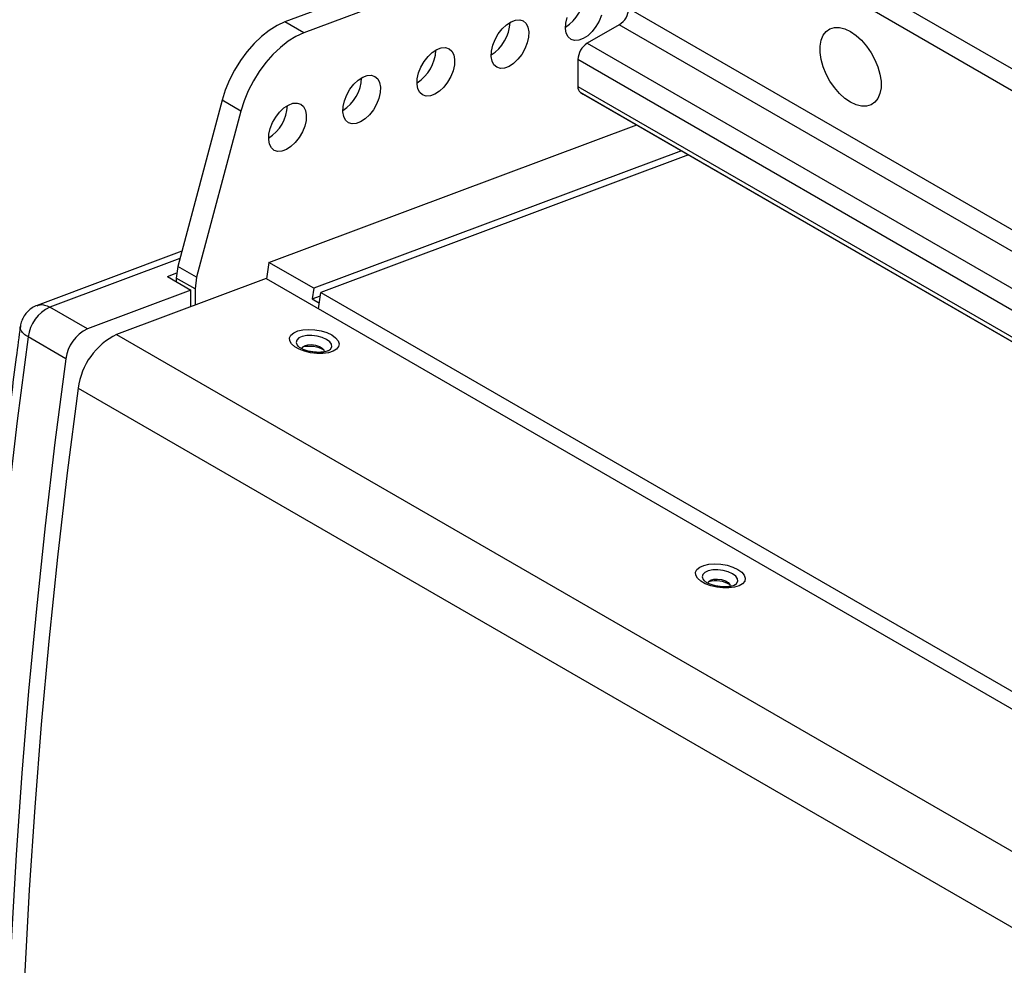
# Model space of a CAD drawing. Header units: millimetres. Extents: x 0 to 594, y 0 to 420.
# Tile 12 of 15: x 433 to 479, y 339 to 384. Entities that reach past the tile are written whole.
import ezdxf

# ---------------------------------------------------------------- set-up
doc = ezdxf.new("R2010")
doc.units = ezdxf.units.MM

msp = doc.modelspace()

# ---------------------------------------------------------------- linework, layer by layer
at = {"color": 7, "linetype": 'Continuous', "lineweight": 25}
for p, q in [((461.997466, 392.020152), (540.621405, 346.631519)), ((540.172392, 345.853806), (461.548453, 391.242439)), ((461.548453, 390.088166), (445.156989, 383.960857)), ((461.548453, 389.234055), (446.055015, 383.442438)), ((446.055015, 383.442438), (445.156989, 383.960857)), ((461.099441, 383.827882), (459.572797, 382.94657)), ((459.123784, 382.168857), (459.123784, 380.889186)), ((459.244571, 380.605097), (459.372988, 380.525764)), ((459.372988, 380.525764), (530.098233, 339.696949)), ((442.157766, 380.229312), (440.046715, 372.310491)), ((443.055792, 379.710893), (442.157766, 380.229312)), ((443.055792, 379.710893), (440.944741, 371.792072)), ((444.392279, 372.498891), (461.927255, 379.051218)), ((464.059886, 377.820076), (446.524911, 371.26775)), ((464.405805, 377.620381), (446.869447, 371.067538)), ((440.237907, 373.027675), (433.338998, 370.449747)), ((444.392279, 372.498891), (444.283422, 371.723146)), ((446.524911, 371.26775), (444.392279, 372.498891)), ((439.55312, 371.826827), (440.002432, 371.994722)), ((440.046715, 372.310491), (439.968796, 371.754873)), ((440.944741, 371.792072), (440.046715, 372.310491)), ((444.267507, 371.732333), (437.128802, 369.064801)), ((439.55312, 371.826827), (440.673856, 371.17984)), ((440.866822, 371.236454), (439.968796, 371.754873)), ((439.968796, 371.754873), (439.968813, 371.586852)), ((440.944741, 371.792072), (440.866822, 371.236454)), ((444.267507, 371.732333), (520.400356, 327.781775)), ((440.673856, 371.17984), (435.732263, 369.333306)), ((440.673856, 370.389487), (440.673856, 371.17984)), ((440.866822, 371.236454), (440.866901, 370.461623)), ((446.524911, 371.26775), (446.453178, 370.756563)), ((446.760761, 370.293009), (446.869447, 371.067538)), ((446.869447, 371.067538), (520.593792, 328.507379)), ((446.453178, 370.756563), (446.84643, 370.90351)), ((446.453178, 370.756563), (446.797885, 370.557568)), ((435.732263, 369.333306), (433.936212, 370.370144)), ((434.707348, 367.907197), (432.911297, 368.944036))]:
    msp.add_line(p, q, dxfattribs=at)
at = {"color": 8, "linetype": 'Continuous', "lineweight": 25}
for p, q in [((461.548453, 384.605595), (535.708272, 341.794043)), ((534.618036, 341.386501), (461.099441, 383.827882)), ((459.572797, 382.94657), (532.764784, 340.693735)), ((531.674548, 340.286193), (459.123784, 382.168857)), ((459.123784, 380.889186), (530.329082, 339.783243)), ((530.1037, 339.698993), (459.244571, 380.605097)), ((440.148264, 372.691413), (433.936212, 370.370144)), ((437.128802, 369.064801), (515.323946, 323.923705)), ((435.295582, 366.510915), (513.602153, 321.305494))]:
    msp.add_line(p, q, dxfattribs=at)
at = {"color": 7, "linetype": 'Continuous', "lineweight": 25, "flags": 128}
for points in [[(455.004135, 382.575786), (455.067128, 382.851329), (455.177858, 383.130072), (455.329891, 383.395814), (455.51439, 383.633113), (455.720633, 383.828177), (455.936634, 383.96967), (456.149839, 384.049369), (456.347858, 384.062641), (456.519184, 384.008716), (456.653858, 383.890728), (456.744055, 383.715533), (456.784531, 383.493314), (456.772936, 383.236984), (456.709943, 382.961441), (456.599212, 382.682699), (456.44718, 382.416956), (456.262681, 382.179657), (456.056438, 381.984593), (455.840437, 381.8431), (455.627232, 381.763402), (455.429212, 381.750129), (455.257887, 381.804054), (455.123213, 381.922043), (455.033016, 382.097237), (454.992539, 382.319457), (455.004135, 382.575786)], [(460.247546, 384.283836), (460.136815, 384.005093), (459.984783, 383.739351), (459.800284, 383.502052), (459.594041, 383.306988), (459.37804, 383.165495), (459.164835, 383.085797), (458.966815, 383.072524), (458.79549, 383.126449), (458.660816, 383.244437), (458.570619, 383.419632), (458.530143, 383.641852), (458.541738, 383.898181)], [(458.541738, 383.898181), (458.604731, 384.173724)], [(445.156989, 383.960857), (444.783185, 383.790382), (444.407557, 383.558339), (444.037416, 383.269243), (443.679967, 382.928722), (443.342167, 382.543403), (443.03059, 382.120787), (442.751302, 381.669098), (442.509739, 381.19713), (442.310601, 380.714067), (442.157766, 380.229312)], [(472.123603, 383.505286), (472.391912, 383.321684), (472.651084, 383.086914), (472.892294, 382.808971), (473.107326, 382.497319), (473.28886, 382.162571), (473.430711, 381.816128), (473.528051, 381.469786), (473.577564, 381.13534), (473.577564, 380.824179), (473.528051, 380.5469), (473.430711, 380.312944), (473.28886, 380.130279), (473.107326, 380.005125), (472.892294, 379.941744), (472.651084, 379.942295), (472.391912, 380.006759), (472.123603, 380.13294), (471.855294, 380.316542), (471.596122, 380.551312), (471.354912, 380.829256), (471.13988, 381.140908), (470.958347, 381.475655), (470.816495, 381.822099), (470.719155, 382.168441), (470.669642, 382.502887), (470.669642, 382.814047), (470.719155, 383.091327), (470.816495, 383.325283), (470.958347, 383.507948), (471.13988, 383.633102), (471.354912, 383.696482), (471.596122, 383.695931), (471.855294, 383.631468), (472.123603, 383.505286)], [(446.055015, 383.442438), (445.681211, 383.271963), (445.305583, 383.03992), (444.935442, 382.750824), (444.577993, 382.410303), (444.240192, 382.024984), (443.928616, 381.602368), (443.649328, 381.150679), (443.407764, 380.67871), (443.208627, 380.195648), (443.055792, 379.710893)], [(451.466531, 381.253392), (451.529525, 381.528934), (451.640255, 381.807677), (451.792288, 382.07342), (451.976787, 382.310718), (452.18303, 382.505782), (452.39903, 382.647275), (452.612236, 382.726974), (452.810255, 382.740246), (452.981581, 382.686321), (453.116255, 382.568333), (453.206451, 382.393138), (453.246928, 382.170919), (453.235333, 381.914589), (453.17234, 381.639046), (453.061609, 381.360304), (452.909577, 381.094561), (452.725078, 380.857262), (452.518835, 380.662198), (452.302834, 380.520705), (452.089628, 380.441007), (451.891609, 380.427734), (451.720284, 380.481659), (451.585609, 380.599648), (451.495413, 380.774842), (451.454936, 380.997062), (451.466531, 381.253392)], [(447.928928, 379.930997), (447.991921, 380.20654), (448.102652, 380.485282), (448.254685, 380.751025), (448.439183, 380.988323), (448.645426, 381.183387), (448.861427, 381.32488), (449.074633, 381.404579), (449.272652, 381.417851), (449.443977, 381.363926), (449.578652, 381.245938), (449.668848, 381.070743), (449.709325, 380.848524), (449.69773, 380.592194), (449.634736, 380.316651), (449.524006, 380.037909), (449.371973, 379.772166), (449.187474, 379.534867), (448.981232, 379.339803), (448.765231, 379.198311), (448.552025, 379.118612), (448.354006, 379.10534), (448.182681, 379.159264), (448.048006, 379.277253), (447.95781, 379.452448), (447.917333, 379.674667), (447.928928, 379.930997)], [(444.391325, 378.608602), (444.454318, 378.884145), (444.565049, 379.162887), (444.717081, 379.42863), (444.90158, 379.665929), (445.107823, 379.860993), (445.323824, 380.002485), (445.537029, 380.082184), (445.735049, 380.095456), (445.906374, 380.041532), (446.041048, 379.923543), (446.131245, 379.748348), (446.171722, 379.526129), (446.160127, 379.269799), (446.097133, 378.994256), (445.986403, 378.715514), (445.83437, 378.449771), (445.649871, 378.212472), (445.443628, 378.017408), (445.227628, 377.875916), (445.014422, 377.796217), (444.816403, 377.782945), (444.645077, 377.83687), (444.510403, 377.954858), (444.420207, 378.130053), (444.37973, 378.352272), (444.391325, 378.608602)], [(447.389475, 369.038908), (447.573362, 368.907905), (447.693439, 368.765608), (447.742161, 368.620956), (447.716466, 368.483038), (447.617969, 368.360522), (447.452859, 368.261104), (447.23151, 368.191033), (446.96783, 368.154709), (446.678388, 368.154416), (446.38137, 368.190173), (446.095439, 368.259732), (445.838561, 368.358723), (445.626876, 368.480926), (445.473686, 368.618663), (445.388616, 368.763278), (445.377011, 368.905685), (445.439601, 369.036937), (445.572452, 369.148786), (445.767218, 369.234204), (446.011659, 369.287825), (446.290418, 369.306278), (446.585979, 369.288405), (446.87977, 369.235329), (447.153332, 369.150384), (447.389475, 369.038908)], [(432.911297, 368.944036), (432.393584, 364.950602), (431.924812, 360.976718), (431.50509, 357.023312), (431.134517, 353.091308), (430.813178, 349.181622), (430.541149, 345.295167), (430.318493, 341.432851), (430.145262, 337.595575), (430.021497, 333.784235), (429.947226, 329.999721), (429.922467, 326.242915), (429.947226, 322.514696), (430.021497, 318.815932), (430.145262, 315.147489), (430.318493, 311.510221), (430.541149, 307.904978), (430.813178, 304.332601), (431.134517, 300.793925), (431.50509, 297.289776), (431.924812, 293.820971), (432.393584, 290.38832), (432.911297, 286.992624)], [(445.971335, 368.379268), (445.997503, 368.45413), (446.090864, 368.525088), (446.239575, 368.568495), (446.423552, 368.578488), (446.617948, 368.553718), (446.796509, 368.49753), (446.935119, 368.417512), (447.015058, 368.324472), (447.02553, 368.230974), (447.025335, 368.230299)], [(434.707348, 367.907197), (434.189635, 363.913763), (433.720863, 359.93988), (433.301141, 355.986474), (432.930568, 352.054469), (432.609229, 348.144783), (432.3372, 344.258329), (432.114544, 340.396013), (431.941313, 336.558737), (431.817548, 332.747397), (431.743277, 328.962882), (431.718518, 325.206077), (431.743277, 321.477857), (431.817548, 317.779094), (431.941313, 314.11065), (432.114544, 310.473382), (432.3372, 306.86814), (432.609229, 303.295763), (432.930568, 299.757087), (433.301141, 296.252938), (433.720863, 292.784132), (434.189635, 289.351481), (434.707348, 285.955786)], [(435.295582, 366.510915), (434.778459, 362.469679), (434.312679, 358.449103), (433.898358, 354.450193), (433.5356, 350.473952), (433.224496, 346.521373), (432.965123, 342.593447), (432.757547, 338.691157), (432.60182, 334.815479), (432.49798, 330.967384), (432.446053, 327.147836), (432.446053, 323.357789), (432.49798, 319.598193), (432.60182, 315.869989), (432.757547, 312.174111), (432.965123, 308.511483), (433.224496, 304.883022), (433.5356, 301.289637), (433.898358, 297.732227), (434.312679, 294.211682), (434.778459, 290.728884), (435.295582, 287.284705)], [(466.750907, 357.861791), (466.934795, 357.730789), (467.054872, 357.588491), (467.103593, 357.443839), (467.077898, 357.305922), (466.979401, 357.183405), (466.814291, 357.083988), (466.592942, 357.013916), (466.329262, 356.977592), (466.03982, 356.9773), (465.742802, 357.013056), (465.456871, 357.082615), (465.199993, 357.181606), (464.988308, 357.303809), (464.835118, 357.441546), (464.750048, 357.586161), (464.738443, 357.728568), (464.801033, 357.85982), (464.933884, 357.971669), (465.12865, 358.057087), (465.373091, 358.110708), (465.65185, 358.129161), (465.947411, 358.111288), (466.241202, 358.058212), (466.514764, 357.973267), (466.750907, 357.861791)], [(465.332767, 357.202151), (465.358935, 357.277013), (465.452296, 357.347971), (465.601007, 357.391378), (465.784984, 357.401371), (465.97938, 357.376601), (466.157941, 357.320413), (466.296551, 357.240395), (466.37649, 357.147355), (466.386962, 357.053857), (466.386767, 357.053182)]]:
    msp.add_lwpolyline(points, dxfattribs=at)
at = {"color": 8, "linetype": 'Continuous', "lineweight": 25, "flags": 128}
for points in [[(447.139853, 368.8309), (446.93395, 368.924457), (446.693117, 368.989812), (446.438752, 369.021158), (446.193456, 369.01571), (445.979026, 368.973951), (445.814515, 368.899593), (445.71454, 368.799242), (445.687983, 368.681814), (445.737206, 368.557745), (445.789485, 368.496311)], [(447.228765, 368.291674), (447.325896, 368.361967), (447.389876, 368.472086), (447.378415, 368.594198), (447.29253, 368.717454), (447.139853, 368.8309)], [(466.501285, 357.653783), (466.295383, 357.74734), (466.054549, 357.812696), (465.800184, 357.844042), (465.554888, 357.838593), (465.340459, 357.796835), (465.175947, 357.722476), (465.075972, 357.622125), (465.049416, 357.504697), (465.098638, 357.380628), (465.150917, 357.319194)], [(466.590197, 357.114557), (466.687328, 357.18485), (466.751308, 357.294969), (466.739847, 357.417081), (466.653962, 357.540337), (466.501285, 357.653783)]]:
    msp.add_lwpolyline(points, dxfattribs=at)
at = {"color": 7, "linetype": 'Continuous', "lineweight": 25}
for centre, radius, start, end in [((457.496523, 385.342723), 1.931148, 302.288628, 357.7167485), ((460.573591, 384.649957), 0.975871, 302.6054783, 357.3945215), ((453.95892, 384.020328), 1.931148, 302.288628, 357.7167485), ((460.098647, 382.124495), 0.975871, 122.6054783, 177.3945215), ((450.421317, 382.697934), 1.931148, 302.288628, 357.7167485), ((446.883714, 381.375539), 1.931148, 302.288628, 357.7167485), ((459.449472, 380.859937), 0.326998, 174.8682083, 231.1995414), ((443.34611, 380.053144), 1.931148, 302.288628, 357.7167485), ((434.760342, 368.696512), 1.865539, 116.21657, 172.3753737), ((436.556393, 367.659673), 1.865539, 116.21657, 172.3753737), ((438.602559, 366.072014), 3.335975, 116.2173035, 172.4399067), ((446.335862, 367.146426), 1.352236, 59.5956301, 104.4285375), ((465.697295, 355.969309), 1.352236, 59.5956262, 104.4285414)]:
    msp.add_arc(centre, radius, start, end, dxfattribs=at)
for points, knots in [([(433.341173, 370.443639), (433.298057, 370.428659), (433.172049, 370.384882), (432.986673, 370.257672), (432.793298, 370.068176), (432.650496, 369.840674), (432.565911, 369.627128), (432.548597, 369.493994), (432.542257, 369.445245)], [0, 0, 0, 0, 0.1014600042, 0.296524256, 0.4941037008, 0.7015182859, 0.8907064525, 1, 1, 1, 1]), ([(432.538524, 369.446443), (432.472396, 368.956624), (432.235008, 367.198247), (431.858558, 364.18358), (431.425739, 360.409633), (431.038327, 356.654566), (430.695114, 352.918687), (430.396525, 349.202911), (430.142537, 345.507985), (429.933235, 341.834694), (429.768661, 338.183809), (429.648859, 334.556098), (429.573861, 330.952325), (429.54369, 327.373248), (429.558358, 323.819622), (429.61787, 320.292194), (429.722221, 316.79171), (429.871396, 313.318908), (430.06537, 309.87452), (430.304117, 306.45928), (430.587566, 303.073891), (430.915768, 299.719149), (431.288273, 296.395467), (431.706462, 293.104662), (432.124222, 290.132212), (432.419441, 288.269724), (432.544428, 287.481203)], [0, 0, 0, 0, 0.016698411, 0.059944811, 0.103192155, 0.146440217, 0.189688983, 0.232938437, 0.276188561, 0.31943933, 0.362690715, 0.405942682, 0.449195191, 0.492448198, 0.535701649, 0.578955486, 0.622209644, 0.665464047, 0.708718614, 0.751973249, 0.795227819, 0.838482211, 0.881736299, 0.924989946, 0.968243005, 1, 1, 1, 1]), ([(447.2254, 368.291302), (447.219822, 368.287961), (447.200658, 368.276483), (447.108299, 368.24417), (446.9581, 368.216495), (446.763755, 368.205047), (446.545108, 368.21747), (446.320847, 368.254896), (446.11241, 368.314764), (445.942772, 368.387282), (445.831635, 368.457045), (445.803735, 368.484143), (445.79273, 368.494833)], [0, 0, 0, 0, 0.039992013, 0.137396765, 0.241334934, 0.352092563, 0.467661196, 0.585607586, 0.703430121, 0.818342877, 0.928340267, 1, 1, 1, 1]), ([(466.586832, 357.114186), (466.581254, 357.110845), (466.56209, 357.099366), (466.469731, 357.067053), (466.319532, 357.039378), (466.125187, 357.02793), (465.90654, 357.040353), (465.682279, 357.077779), (465.473842, 357.137648), (465.304204, 357.210165), (465.193067, 357.279928), (465.165167, 357.307027), (465.154162, 357.317716)], [0, 0, 0, 0, 0.039992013, 0.137396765, 0.241334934, 0.352092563, 0.467661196, 0.585607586, 0.703430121, 0.818342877, 0.928340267, 1, 1, 1, 1])]:
    msp.add_open_spline(points, degree=3, knots=knots, dxfattribs=at)
at = {"color": 8, "linetype": 'Continuous', "lineweight": 25}
for points, knots in [([(433.344562, 370.434767), (433.387965, 370.45391), (433.495003, 370.501118), (433.70195, 370.479856), (433.856482, 370.407484), (433.936212, 370.370144)], [0, 0, 0, 0, 0.248204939, 0.612121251, 1, 1, 1, 1]), ([(432.911297, 368.944036), (432.837484, 368.991989), (432.694417, 369.084933), (432.569382, 369.251662), (432.505325, 369.378791), (432.540798, 369.440525), (432.543563, 369.445337)], [0, 0, 0, 0, 0.308373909, 0.597697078, 0.968644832, 1, 1, 1, 1])]:
    msp.add_open_spline(points, degree=3, knots=knots, dxfattribs=at)

doc.saveas('drawing.dxf')
